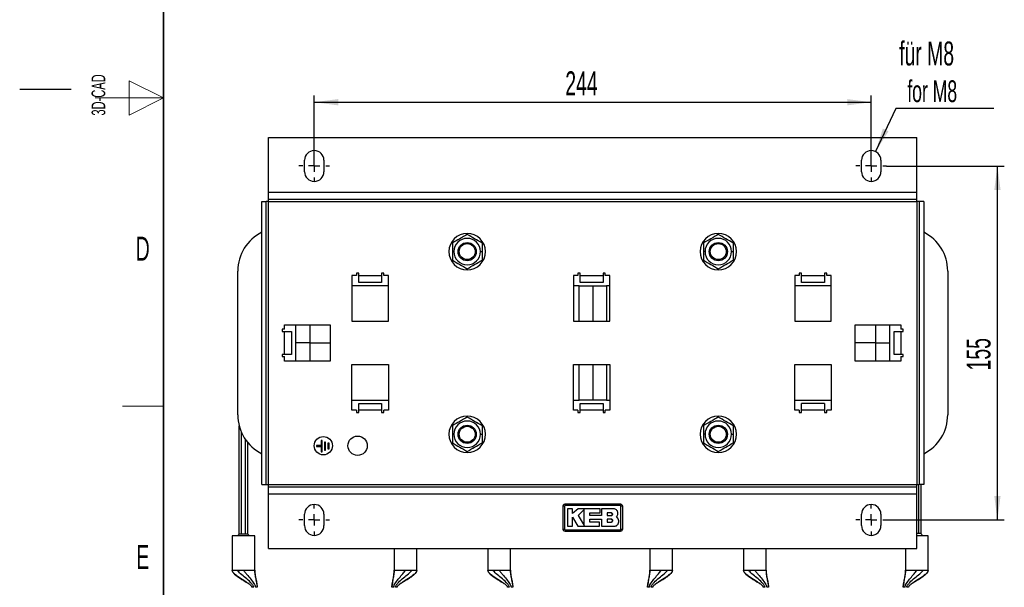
# Model space of a CAD drawing. Header units: millimetres. Extents: x 5 to 418, y 2 to 292.
# Tile 2 of 14: x 5 to 149, y 76 to 159. Entities that reach past the tile are written whole.
import ezdxf

# ---------------------------------------------------------------- set-up
doc = ezdxf.new("R2010")
doc.units = ezdxf.units.MM
doc.layers.add('SLD-0', color=7, linetype='Continuous')
doc.styles.add('SLDTEXTSTYLE0', font='TXT', dxfattribs={"width": 0.605})
doc.dimstyles.new('SLDDIMSTYLE1', dxfattribs={"dimtxt": 3.5, "dimasz": 3.5, "dimexe": 0, "dimexo": 0.0625, "dimgap": 0.875, "dimtad": 1, "dimlfac": 3, "dimrnd": 1e-09, "dimzin": 12, "dimdsep": 46, "dimtxsty": 'SLDTEXTSTYLE0', "dimsah": 1, "dimcen": 0.09, "dimadec": 0, "dimazin": 3, "dimtfac": 1, "dimtofl": 0, "dimtmove": 0, "dimatfit": 3, "dimfxl": 1, "dimfrac": 2, "dimtolj": 1, "dimtzin": 12, "dimarcsym": 0})

# ---------------------------------------------------------------- blocks, each defined once
blk = doc.blocks.new('_D_5')
at = {"layer": 'SLD-0', "color": 7}
for p, q in [((131.59, 137.32), (148.77, 137.32)), ((147.77, 85.65), (147.77, 137.32)), ((131.59, 85.65), (148.77, 85.65))]:
    blk.add_line(p, q, dxfattribs=at)
for points in [[(147.77, 137.32), (147.31, 133.82), (148.23, 133.82)], [(147.77, 85.65), (148.23, 89.15), (147.31, 89.15)]]:
    blk.add_solid(points, dxfattribs=at)
at = {"layer": 'SLD-0', "color": 7, "insert": (143.26, 107.48), "char_height": 3.5, "attachment_point": 1, "rotation": 90, "style": 'SLDTEXTSTYLE0'}
blk.add_mtext('155', dxfattribs=at)
blk = doc.blocks.new('_D_6')
at = {"layer": 'SLD-0', "color": 7}
for p, q in [((48.01, 138.15), (48.01, 147.63)), ((129.34, 138.15), (129.34, 147.63)), ((48.01, 146.63), (129.34, 146.63))]:
    blk.add_line(p, q, dxfattribs=at)
for points in [[(48.01, 146.63), (51.51, 146.17), (51.51, 147.09)], [(129.34, 146.63), (125.84, 147.09), (125.84, 146.17)]]:
    blk.add_solid(points, dxfattribs=at)
at = {"layer": 'SLD-0', "color": 7, "insert": (84.67, 151.14), "char_height": 3.5, "attachment_point": 1, "style": 'SLDTEXTSTYLE0'}
blk.add_mtext('244', dxfattribs=at)
blk = doc.blocks.new('SW_NOTE_0_2')
at = {"layer": 'SLD-0', "color": 0}
blk.add_line((14.32, 0), (0, 0), dxfattribs=at)
at = {"layer": 'SLD-0', "color": 0, "attachment_point": 1, "style": 'SLDTEXTSTYLE0'}
for s, insert, char_height in [('für M8', (0.5, 9.77), 3.5), ('for M8', (1.69, 4.1), 3.175)]:
    blk.add_mtext(s, dxfattribs=dict(at, insert=insert, char_height=char_height))
blk = doc.blocks.new('SW_CENTERMARKSYMBOL_2')
at = {"layer": 'SLD-0', "color": 0}
for p, q in [((0, 1.67), (0, 2.25)), ((-1.67, 0), (-2.25, 0)), ((0, 0), (-0.83, 0)), ((0, 0), (0, 0.83)), ((0, 0), (0, -0.83)), ((0, 0), (0.83, 0)), ((1.67, 0), (2.25, 0)), ((0, -1.67), (0, -2.25))]:
    blk.add_line(p, q, dxfattribs=at)
blk = doc.blocks.new('SW_CENTERMARKSYMBOL_3')
at = {"layer": 'SLD-0', "color": 0}
for p, q in [((0, 1.67), (0, 2.25)), ((-1.67, 0), (-2.25, 0)), ((0, 0), (-0.83, 0)), ((0, 0), (0, 0.83)), ((0, 0), (0, -0.83)), ((0, 0), (0.83, 0)), ((1.67, 0), (2.25, 0)), ((0, -1.67), (0, -2.25))]:
    blk.add_line(p, q, dxfattribs=at)
blk = doc.blocks.new('SW_CENTERMARKSYMBOL_4')
at = {"layer": 'SLD-0', "color": 0}
for p, q in [((0, 1.67), (0, 2.25)), ((-1.67, 0), (-2.25, 0)), ((0, 0), (-0.83, 0)), ((0, 0), (0, 0.83)), ((0, 0), (0, -0.83)), ((0, 0), (0.83, 0)), ((1.67, 0), (2.25, 0)), ((0, -1.67), (0, -2.25))]:
    blk.add_line(p, q, dxfattribs=at)
blk = doc.blocks.new('SW_CENTERMARKSYMBOL_5')
at = {"layer": 'SLD-0', "color": 0}
for p, q in [((0, 1.67), (0, 2.25)), ((-1.67, 0), (-2.25, 0)), ((0, 0), (-0.83, 0)), ((0, 0), (0, 0.83)), ((0, 0), (0, -0.83)), ((0, 0), (0.83, 0)), ((1.67, 0), (2.25, 0)), ((0, -1.67), (0, -2.25))]:
    blk.add_line(p, q, dxfattribs=at)

msp = doc.modelspace()

# ---------------------------------------------------------------- linework, layer by layer
at = {"color": 7, "linetype": 'Continuous', "lineweight": 25}
for p, q in [((41.3438, 133.4882), (41.3438, 141.4882)), ((41.3438, 141.4882), (136.0105, 141.4882)), ((136.0105, 133.4882), (136.0105, 141.4882)), ((46.5938, 136.4882), (46.5938, 138.1549)), ((49.4271, 138.1549), (49.4271, 136.4882)), ((127.9271, 136.4882), (127.9271, 138.1549)), ((130.7605, 138.1549), (130.7605, 136.4882)), ((41.3438, 133.4882), (136.0105, 133.4882)), ((41.3438, 132.4882), (41.3438, 133.4882)), ((41.3438, 132.4882), (136.0105, 132.4882)), ((41.3438, 132.1549), (41.3438, 132.4882)), ((136.0105, 132.4882), (136.0105, 133.4882)), ((136.0105, 132.1549), (136.0105, 132.4882)), ((40.3438, 90.8216), (40.3438, 132.1549)), ((40.3438, 132.1549), (41.0105, 132.1549)), ((41.0105, 90.8216), (41.0105, 132.1549)), ((41.3438, 132.1549), (41.0105, 132.1549)), ((41.3438, 132.1549), (136.0105, 132.1549)), ((41.3438, 90.8216), (41.3438, 132.1549)), ((136.3438, 132.1549), (136.0105, 132.1549)), ((136.0105, 132.1549), (136.0105, 90.8216)), ((137.0105, 132.1549), (136.3438, 132.1549)), ((136.3438, 132.1549), (136.3438, 90.8216)), ((137.0105, 132.1549), (137.0105, 90.8216)), ((68.1771, 126.0725), (68.1771, 124.8216)), ((72.5105, 126.0725), (72.5105, 124.8216)), ((104.8438, 126.0725), (104.8438, 124.8216)), ((109.1771, 126.0725), (109.1771, 124.8216)), ((68.4105, 124.8216), (68.1771, 124.8216)), ((68.1771, 124.8216), (68.1771, 123.5706)), ((72.2771, 124.8216), (72.5105, 124.8216)), ((72.5105, 124.8216), (72.5105, 123.5706)), ((105.0771, 124.8216), (104.8438, 124.8216)), ((104.8438, 124.8216), (104.8438, 123.5706)), ((108.9438, 124.8216), (109.1771, 124.8216)), ((109.1771, 124.8216), (109.1771, 123.5706)), ((36.8438, 100.9882), (36.8438, 121.9882)), ((54.1771, 121.3216), (53.5105, 121.3216)), ((53.5105, 121.3216), (53.5105, 114.6549)), ((54.5105, 121.6549), (54.1771, 121.6549)), ((54.1771, 121.6549), (54.1771, 121.3216)), ((54.5105, 121.3216), (54.5105, 121.6549)), ((54.5105, 121.3216), (57.8438, 121.3216)), ((54.5105, 120.3216), (54.5105, 121.3216)), ((58.1771, 121.6549), (57.8438, 121.6549)), ((57.8438, 121.6549), (57.8438, 121.3216)), ((57.8438, 121.3216), (57.8438, 120.3216)), ((58.1771, 121.3216), (58.1771, 121.6549)), ((58.8438, 121.3216), (58.1771, 121.3216)), ((58.8438, 114.6549), (58.8438, 121.3216)), ((86.5105, 121.3216), (85.8438, 121.3216)), ((85.8438, 121.3216), (85.8438, 114.6549)), ((86.8438, 121.6549), (86.5105, 121.6549)), ((86.5105, 121.6549), (86.5105, 121.3216)), ((86.8438, 121.3216), (86.8438, 121.6549)), ((86.8438, 121.3216), (90.1771, 121.3216)), ((86.8438, 120.3216), (86.8438, 121.3216)), ((90.5105, 121.6549), (90.1771, 121.6549)), ((90.1771, 121.6549), (90.1771, 121.3216)), ((90.1771, 121.3216), (90.1771, 120.3216)), ((90.5105, 121.3216), (90.5105, 121.6549)), ((91.1771, 121.3216), (90.5105, 121.3216)), ((91.1771, 114.6549), (91.1771, 121.3216)), ((118.8438, 121.3216), (118.1771, 121.3216)), ((118.1771, 121.3216), (118.1771, 114.6549)), ((119.1771, 121.6549), (118.8438, 121.6549)), ((118.8438, 121.6549), (118.8438, 121.3216)), ((119.1771, 121.3216), (119.1771, 121.6549)), ((119.1771, 121.3216), (122.5105, 121.3216)), ((119.1771, 120.3216), (119.1771, 121.3216)), ((122.8438, 121.6549), (122.5105, 121.6549)), ((122.5105, 121.6549), (122.5105, 121.3216)), ((122.5105, 121.3216), (122.5105, 120.3216)), ((122.8438, 121.3216), (122.8438, 121.6549)), ((123.5105, 121.3216), (122.8438, 121.3216)), ((123.5105, 114.6549), (123.5105, 121.3216)), ((140.5105, 121.9882), (140.5105, 100.9882)), ((58.8438, 119.8216), (53.5105, 119.8216)), ((57.8438, 120.3216), (54.5105, 120.3216)), ((86.6771, 119.8216), (85.8438, 119.8216)), ((86.6771, 119.8216), (88.6771, 119.8216)), ((86.6771, 114.6549), (86.6771, 119.8216)), ((90.1771, 120.3216), (86.8438, 120.3216)), ((88.6771, 119.8216), (88.6771, 114.6549)), ((88.6771, 119.8216), (90.6771, 119.8216)), ((91.1771, 119.8216), (90.6771, 119.8216)), ((90.6771, 119.8216), (90.6771, 114.6549)), ((123.5105, 119.8216), (118.1771, 119.8216)), ((122.5105, 120.3216), (119.1771, 120.3216)), ((43.6771, 114.1549), (50.3438, 114.1549)), ((43.6771, 113.4882), (43.6771, 114.1549)), ((45.3438, 108.8216), (45.3438, 114.1549)), ((47.3438, 114.1549), (47.3438, 108.8216)), ((50.3438, 114.1549), (50.3438, 108.8216)), ((53.5105, 114.6549), (58.8438, 114.6549)), ((85.8438, 114.6549), (91.1771, 114.6549)), ((118.1771, 114.6549), (123.5105, 114.6549)), ((127.0105, 114.1549), (133.6771, 114.1549)), ((127.0105, 108.8216), (127.0105, 114.1549)), ((130.0105, 108.8216), (130.0105, 114.1549)), ((132.0105, 114.1549), (132.0105, 108.8216)), ((133.6771, 114.1549), (133.6771, 113.4882)), ((43.6771, 113.4882), (43.3438, 113.4882)), ((43.3438, 113.4882), (43.3438, 113.1549)), ((43.3438, 113.1549), (43.6771, 113.1549)), ((43.6771, 109.8216), (43.6771, 113.1549)), ((43.6771, 113.1549), (44.6771, 113.1549)), ((44.6771, 113.1549), (44.6771, 109.8216)), ((132.6771, 109.8216), (132.6771, 113.1549)), ((132.6771, 113.1549), (133.6771, 113.1549)), ((134.0105, 113.4882), (133.6771, 113.4882)), ((133.6771, 113.1549), (133.6771, 109.8216)), ((133.6771, 113.1549), (134.0105, 113.1549)), ((134.0105, 113.1549), (134.0105, 113.4882)), ((47.3438, 111.4882), (45.3438, 111.4882)), ((47.3438, 111.4882), (50.3438, 111.4882)), ((130.0105, 111.4882), (127.0105, 111.4882)), ((130.0105, 111.4882), (132.0105, 111.4882)), ((43.6771, 109.8216), (43.3438, 109.8216)), ((43.3438, 109.8216), (43.3438, 109.4882)), ((43.3438, 109.4882), (43.6771, 109.4882)), ((44.6771, 109.8216), (43.6771, 109.8216)), ((43.6771, 108.8216), (43.6771, 109.4882)), ((133.6771, 109.8216), (132.6771, 109.8216)), ((134.0105, 109.8216), (133.6771, 109.8216)), ((133.6771, 109.4882), (133.6771, 108.8216)), ((133.6771, 109.4882), (134.0105, 109.4882)), ((134.0105, 109.4882), (134.0105, 109.8216)), ((50.3438, 108.8216), (43.6771, 108.8216)), ((53.5105, 108.3216), (58.8438, 108.3216)), ((53.5105, 101.6549), (53.5105, 108.3216)), ((58.8438, 108.3216), (58.8438, 101.6549)), ((85.8438, 108.3216), (91.1771, 108.3216)), ((85.8438, 101.6549), (85.8438, 108.3216)), ((86.6771, 103.1549), (86.6771, 108.3216)), ((88.6771, 108.3216), (88.6771, 103.1549)), ((90.6771, 108.3216), (90.6771, 103.1549)), ((91.1771, 108.3216), (91.1771, 101.6549)), ((118.1771, 108.3216), (123.5105, 108.3216)), ((118.1771, 101.6549), (118.1771, 108.3216)), ((123.5105, 108.3216), (123.5105, 101.6549)), ((133.6771, 108.8216), (127.0105, 108.8216)), ((53.5105, 103.1549), (58.8438, 103.1549)), ((54.5105, 102.6549), (57.8438, 102.6549)), ((54.5105, 101.6549), (54.5105, 102.6549)), ((57.8438, 102.6549), (57.8438, 101.6549)), ((85.8438, 103.1549), (86.6771, 103.1549)), ((88.6771, 103.1549), (86.6771, 103.1549)), ((86.8438, 101.6549), (86.8438, 102.6549)), ((86.8438, 102.6549), (90.1771, 102.6549)), ((90.6771, 103.1549), (88.6771, 103.1549)), ((90.1771, 102.6549), (90.1771, 101.6549)), ((90.6771, 103.1549), (91.1771, 103.1549)), ((118.1771, 103.1549), (123.5105, 103.1549)), ((119.1771, 101.6549), (119.1771, 102.6549)), ((122.5105, 102.6549), (119.1771, 102.6549)), ((122.5105, 102.6549), (122.5105, 101.6549)), ((54.1771, 101.6549), (53.5105, 101.6549)), ((54.1771, 101.6549), (54.1771, 101.3216)), ((54.1771, 101.3216), (54.5105, 101.3216)), ((54.5105, 101.3216), (54.5105, 101.6549)), ((57.8438, 101.6549), (54.5105, 101.6549)), ((57.8438, 101.6549), (57.8438, 101.3216)), ((57.8438, 101.3216), (58.1771, 101.3216)), ((58.8438, 101.6549), (58.1771, 101.6549)), ((58.1771, 101.3216), (58.1771, 101.6549)), ((86.5105, 101.6549), (85.8438, 101.6549)), ((86.5105, 101.6549), (86.5105, 101.3216)), ((86.5105, 101.3216), (86.8438, 101.3216)), ((86.8438, 101.3216), (86.8438, 101.6549)), ((90.1771, 101.6549), (86.8438, 101.6549)), ((90.1771, 101.6549), (90.1771, 101.3216)), ((90.1771, 101.3216), (90.5105, 101.3216)), ((91.1771, 101.6549), (90.5105, 101.6549)), ((90.5105, 101.3216), (90.5105, 101.6549)), ((118.8438, 101.6549), (118.1771, 101.6549)), ((118.8438, 101.6549), (118.8438, 101.3216)), ((118.8438, 101.3216), (119.1771, 101.3216)), ((119.1771, 101.3216), (119.1771, 101.6549)), ((122.5105, 101.6549), (119.1771, 101.6549)), ((122.5105, 101.6549), (122.5105, 101.3216)), ((122.5105, 101.3216), (122.8438, 101.3216)), ((123.5105, 101.6549), (122.8438, 101.6549)), ((122.8438, 101.3216), (122.8438, 101.6549)), ((37.0438, 83.5549), (37.0438, 99.4092)), ((68.1771, 99.4058), (68.1771, 98.1549)), ((72.5105, 99.4058), (72.5105, 98.1549)), ((104.8438, 99.4058), (104.8438, 98.1549)), ((109.1771, 99.4058), (109.1771, 98.1549)), ((37.3771, 83.5549), (37.3771, 98.4444)), ((68.4105, 98.1549), (68.1771, 98.1549)), ((68.1771, 98.1549), (68.1771, 96.904)), ((72.2771, 98.1549), (72.5105, 98.1549)), ((72.5105, 98.1549), (72.5105, 96.904)), ((105.0771, 98.1549), (104.8438, 98.1549)), ((104.8438, 98.1549), (104.8438, 96.904)), ((108.9438, 98.1549), (109.1771, 98.1549)), ((109.1771, 98.1549), (109.1771, 96.904)), ((37.9771, 83.5549), (37.9771, 97.3728)), ((38.3105, 83.5549), (38.3105, 96.9353)), ((48.3444, 96.5204), (48.3444, 96.3537)), ((49.0111, 96.5204), (48.3444, 96.5204)), ((48.3444, 96.3537), (49.0111, 96.3537)), ((49.1777, 97.2704), (49.0111, 97.2704)), ((49.0111, 97.2704), (49.0111, 96.5204)), ((49.0111, 96.3537), (49.0111, 95.6037)), ((49.1777, 95.6037), (49.1777, 97.2704)), ((49.5111, 97.0204), (49.5111, 95.8537)), ((49.6777, 97.0204), (49.5111, 97.0204)), ((49.6777, 95.8537), (49.6777, 97.0204)), ((50.1777, 96.8537), (50.0111, 96.8537)), ((50.0111, 96.8537), (50.0111, 96.0204)), ((50.1777, 96.0204), (50.1777, 96.8537)), ((49.0111, 95.6037), (49.1777, 95.6037)), ((49.5111, 95.8537), (49.6777, 95.8537)), ((50.0111, 96.0204), (50.1777, 96.0204)), ((40.3438, 90.8216), (41.0105, 90.8216)), ((41.0105, 90.8216), (41.3438, 90.8216)), ((41.3438, 90.8216), (136.0105, 90.8216)), ((41.3438, 90.4882), (41.3438, 90.8216)), ((136.0105, 90.8216), (136.3438, 90.8216)), ((136.0105, 90.4882), (136.0105, 90.8216)), ((136.3105, 83.6639), (136.3105, 90.8216)), ((137.0105, 90.8216), (136.3438, 90.8216)), ((136.6438, 83.6474), (136.6438, 90.8216)), ((41.3438, 90.4882), (136.0105, 90.4882)), ((41.3438, 89.4882), (41.3438, 90.4882)), ((41.3438, 89.4882), (136.0105, 89.4882)), ((41.3438, 81.4882), (41.3438, 89.4882)), ((136.0105, 89.4882), (136.0105, 90.4882)), ((136.0105, 81.4882), (136.0105, 89.4882)), ((46.5938, 84.8216), (46.5938, 86.4882)), ((49.4271, 86.4882), (49.4271, 84.8216)), ((85.7068, 87.2813), (84.9737, 87.2813)), ((85.7068, 86.5703), (85.7068, 87.2813)), ((86.5411, 87.2813), (85.7068, 86.5703)), ((89.7403, 87.2813), (86.5411, 87.2813)), ((87.4155, 87.2019), (86.5411, 86.3024)), ((86.5411, 86.3024), (87.4155, 84.8653)), ((88.2454, 86.6792), (89.7403, 86.6792)), ((88.2454, 86.2947), (88.2454, 86.6792)), ((89.972, 86.2947), (88.2454, 86.2947)), ((89.7403, 86.6792), (89.7403, 87.2813)), ((89.972, 87.2813), (89.972, 86.2947)), ((91.7352, 87.2813), (89.972, 87.2813)), ((91.3653, 86.6744), (90.7849, 86.6744)), ((90.7849, 86.6744), (90.7849, 86.3024)), ((90.7849, 86.3024), (91.3653, 86.3024)), ((127.9271, 84.8216), (127.9271, 86.4882)), ((130.7605, 86.4882), (130.7605, 84.8216)), ((85.7064, 86.0698), (86.5134, 84.7435)), ((85.7064, 84.7435), (85.7064, 86.0698)), ((88.2459, 85.7698), (89.972, 85.7698)), ((88.2459, 85.3448), (88.2459, 85.7698)), ((89.6804, 85.3448), (88.2459, 85.3448)), ((89.6804, 84.7435), (89.6804, 85.3448)), ((89.972, 85.7698), (89.972, 84.7435)), ((90.7849, 85.7698), (90.7849, 85.3448)), ((91.3653, 85.7698), (90.7849, 85.7698)), ((90.7849, 85.3448), (91.3653, 85.3448)), ((92.3441, 85.9321), (92.1544, 86.1671)), ((37.0438, 83.5549), (36.7996, 83.3212)), ((37.3771, 83.5549), (37.0438, 83.5549)), ((37.9771, 83.5549), (37.3771, 83.5549)), ((38.3105, 83.5549), (37.9771, 83.5549)), ((38.5547, 83.3212), (38.3105, 83.5549)), ((84.9737, 84.7435), (85.7064, 84.7435)), ((86.5134, 84.7435), (89.6804, 84.7435)), ((89.972, 84.7435), (91.8643, 84.7435)), ((136.3105, 83.6639), (136.0105, 83.6639)), ((36.0105, 83.3212), (36.0105, 78.3212)), ((37.6771, 83.3212), (36.0105, 83.3212)), ((39.3438, 83.3212), (37.6771, 83.3212)), ((39.3438, 78.3212), (39.3438, 83.3212)), ((137.6771, 83.3212), (136.0105, 83.3212)), ((137.6771, 78.3212), (137.6771, 83.3212)), ((41.3438, 81.4882), (136.0105, 81.4882)), ((59.6771, 81.4882), (59.6771, 78.3212)), ((63.0105, 78.3212), (63.0105, 81.4882)), ((73.3438, 81.4882), (73.3438, 78.3212)), ((76.6771, 78.3212), (76.6771, 81.4882)), ((97.0105, 81.4882), (97.0105, 78.3212)), ((100.3438, 78.3212), (100.3438, 81.4882)), ((110.6771, 81.4882), (110.6771, 78.3212)), ((114.0105, 78.3212), (114.0105, 81.4882)), ((134.3438, 81.4882), (134.3438, 78.3212)), ((36.0105, 78.3212), (36.0138, 78.3212)), ((36.4943, 78.3212), (36.6975, 78.3212)), ((39.3405, 78.3212), (39.3438, 78.3212)), ((59.6771, 78.3212), (59.6804, 78.3212)), ((62.3235, 78.3212), (62.5267, 78.3212)), ((63.0072, 78.3212), (63.0105, 78.3212)), ((73.3438, 78.3212), (73.3471, 78.3212)), ((73.8276, 78.3212), (74.0308, 78.3212)), ((76.6739, 78.3212), (76.6771, 78.3212)), ((97.0105, 78.3212), (97.0138, 78.3212)), ((99.6568, 78.3212), (99.86, 78.3212)), ((100.3405, 78.3212), (100.3438, 78.3212)), ((110.6771, 78.3212), (110.6804, 78.3212)), ((111.1609, 78.3212), (111.3642, 78.3212)), ((114.0072, 78.3212), (114.0105, 78.3212)), ((134.3438, 78.3212), (134.3471, 78.3212)), ((136.9901, 78.3212), (137.1934, 78.3212)), ((137.6739, 78.3212), (137.6771, 78.3212))]:
    msp.add_line(p, q, dxfattribs=at)
for centre, radius in [((70.3438, 124.8216), 1.3333), ((70.3438, 124.8216), 1.1667), ((107.0105, 124.8216), 1.3333), ((107.0105, 124.8216), 1.1667), ((70.3438, 98.1549), 1.3333), ((70.3438, 98.1549), 1.1667), ((107.0105, 98.1549), 1.3333), ((107.0105, 98.1549), 1.1667), ((49.3438, 96.4882), 1.3333), ((54.3438, 96.4882), 1.4167)]:
    msp.add_circle(centre, radius, dxfattribs=at)
for centre, radius, start, end in [((48.0105, 138.1549), 1.4167, 0, 180), ((129.3438, 138.1549), 1.4167, 0, 180), ((48.0105, 136.4882), 1.4167, 180, 0), ((129.3438, 136.4882), 1.4167, 180, 0), ((43.1771, 121.9882), 6.3333, 116.57497, 180), ((70.3438, 124.8216), 2.6667, 0, 180), ((70.3438, 124.8216), 1.9333, 0, 180), ((107.0105, 124.8216), 2.6667, 0, 180), ((107.0105, 124.8216), 1.9333, 0, 180), ((134.1771, 121.9882), 6.3333, 0, 63.42503), ((70.3438, 124.8216), 2.6667, 180, 0), ((70.3438, 124.8216), 1.9333, 180, 0), ((107.0105, 124.8216), 2.6667, 180, 0), ((107.0105, 124.8216), 1.9333, 180, 0), ((43.1771, 100.9882), 6.3333, 180, 243.42503), ((70.3438, 98.1549), 2.6667, 0, 180), ((107.0105, 98.1549), 2.6667, 0, 180), ((134.1771, 100.9882), 6.3333, 296.57497, 0), ((70.3438, 98.1549), 1.9333, 0, 180), ((107.0105, 98.1549), 1.9333, 0, 180), ((70.3438, 98.1549), 2.6667, 180, 0), ((70.3438, 98.1549), 1.9333, 180, 0), ((107.0105, 98.1549), 2.6667, 180, 0), ((107.0105, 98.1549), 1.9333, 180, 0), ((48.0105, 86.4882), 1.4167, 0, 180), ((89.37, 87.8156), 4.696, 177.893288, 180.691365), ((87.9844, 87.8156), 4.696, 359.308621, 2.106755), ((129.3438, 86.4882), 1.4167, 0, 180), ((84.5164, 82.8265), 4.8315, 89.328019, 92.047607), ((92.8379, 82.8263), 4.8317, 87.952474, 90.671954), ((48.0105, 84.8216), 1.4167, 180, 0), ((84.5164, 89.1468), 4.8283, 267.951047, 270.672418), ((89.3675, 84.1609), 4.6936, 179.308283, 182.10781), ((87.9843, 84.1609), 4.696, 357.893277, 0.691368), ((92.8379, 89.1502), 4.8317, 269.328049, 272.047515), ((129.3438, 84.8216), 1.4167, 180, 0), ((136.3936, 81.9744), 1.6916, 81.494076, 92.816748)]:
    msp.add_arc(centre, radius, start, end, dxfattribs=at)
for points, knots in [([(70.3438, 127.3234), (69.9827, 127.1149), (69.2605, 126.698), (68.5383, 126.281), (68.1771, 126.0725)], [0, 0, 0, 0, 0.4999949, 1, 1, 1, 1]), ([(72.5105, 126.0725), (72.1494, 126.281), (71.4272, 126.698), (70.7049, 127.1149), (70.3438, 127.3234)], [0, 0, 0, 0, 0.4999949, 1, 1, 1, 1]), ([(107.0105, 127.3234), (106.6494, 127.1149), (105.9272, 126.698), (105.2049, 126.281), (104.8438, 126.0725)], [0, 0, 0, 0, 0.4999949, 1, 1, 1, 1]), ([(109.1771, 126.0725), (108.816, 126.281), (108.0938, 126.698), (107.3716, 127.1149), (107.0105, 127.3234)], [0, 0, 0, 0, 0.4999949, 1, 1, 1, 1]), ([(68.1771, 123.5706), (68.5383, 123.3622), (69.2605, 122.9452), (69.9827, 122.5282), (70.3438, 122.3197)], [0, 0, 0, 0, 0.4999949, 1, 1, 1, 1]), ([(70.3438, 122.3197), (70.7049, 122.5282), (71.4271, 122.9452), (72.1494, 123.3622), (72.5105, 123.5706)], [0, 0, 0, 0, 0.4999949, 1, 1, 1, 1]), ([(104.8438, 123.5706), (105.2049, 123.3622), (105.9271, 122.9452), (106.6494, 122.5282), (107.0105, 122.3197)], [0, 0, 0, 0, 0.4999949, 1, 1, 1, 1]), ([(107.0105, 122.3197), (107.3716, 122.5282), (108.0938, 122.9452), (108.816, 123.3622), (109.1771, 123.5706)], [0, 0, 0, 0, 0.4999949, 1, 1, 1, 1]), ([(70.3438, 100.6568), (69.9827, 100.4483), (69.2605, 100.0313), (68.5383, 99.6143), (68.1771, 99.4058)], [0, 0, 0, 0, 0.4999949, 1, 1, 1, 1]), ([(72.5105, 99.4058), (72.1494, 99.6143), (71.4272, 100.0313), (70.7049, 100.4483), (70.3438, 100.6568)], [0, 0, 0, 0, 0.4999949, 1, 1, 1, 1]), ([(107.0105, 100.6568), (106.6494, 100.4483), (105.9272, 100.0313), (105.2049, 99.6143), (104.8438, 99.4058)], [0, 0, 0, 0, 0.4999949, 1, 1, 1, 1]), ([(109.1771, 99.4058), (108.816, 99.6143), (108.0938, 100.0313), (107.3716, 100.4483), (107.0105, 100.6568)], [0, 0, 0, 0, 0.4999949, 1, 1, 1, 1]), ([(68.1771, 96.904), (68.5383, 96.6955), (69.2605, 96.2785), (69.9827, 95.8615), (70.3438, 95.653)], [0, 0, 0, 0, 0.4999949, 1, 1, 1, 1]), ([(70.3438, 95.653), (70.7049, 95.8615), (71.4271, 96.2785), (72.1494, 96.6955), (72.5105, 96.904)], [0, 0, 0, 0, 0.4999949, 1, 1, 1, 1]), ([(104.8438, 96.904), (105.2049, 96.6955), (105.9271, 96.2785), (106.6494, 95.8615), (107.0105, 95.653)], [0, 0, 0, 0, 0.4999949, 1, 1, 1, 1]), ([(107.0105, 95.653), (107.3716, 95.8615), (108.0938, 96.2785), (108.816, 96.6955), (109.1771, 96.904)], [0, 0, 0, 0, 0.4999949, 1, 1, 1, 1]), ([(84.3438, 87.6549), (84.3475, 87.6924), (84.3549, 87.7673), (84.4123, 87.8672), (84.4969, 87.9426), (84.5906, 87.9825), (84.6526, 87.9866), (84.6771, 87.9882)], [0, 0, 0, 0, 0.21467278, 0.42935247, 0.64402667, 0.85869575, 1, 1, 1, 1]), ([(84.6743, 87.7589), (84.6669, 87.7584), (84.6482, 87.7569), (84.62, 87.7446), (84.5944, 87.7217), (84.5768, 87.6916), (84.5744, 87.6689), (84.5731, 87.6577)], [0, 0, 0, 0, 0.14056698, 0.35532785, 0.57084385, 0.7860438, 1, 1, 1, 1]), ([(92.68, 87.7589), (91.3456, 87.7725), (88.677, 87.7995), (86.0085, 87.7725), (84.6743, 87.7589)], [0, 0, 0, 0, 0.50003904, 1, 1, 1, 1]), ([(84.6771, 87.9882), (86.0104, 87.9882), (88.677, 87.9882), (91.3437, 87.9882), (92.6771, 87.9882)], [0, 0, 0, 0, 0.49996096, 1, 1, 1, 1]), ([(92.6771, 87.9882), (92.7146, 87.9845), (92.7896, 87.9772), (92.8894, 87.9197), (92.9648, 87.8352), (93.0048, 87.7414), (93.0089, 87.6795), (93.0105, 87.6549)], [0, 0, 0, 0, 0.21467237, 0.42935203, 0.64402618, 0.85869555, 1, 1, 1, 1]), ([(92.7812, 87.6577), (92.7806, 87.6651), (92.7792, 87.6837), (92.7668, 87.712), (92.744, 87.7376), (92.7139, 87.7552), (92.6913, 87.7577), (92.68, 87.7589)], [0, 0, 0, 0, 0.14065639, 0.35550279, 0.57103162, 0.78617076, 1, 1, 1, 1]), ([(84.3438, 84.3216), (84.3438, 84.676), (84.3438, 85.4087), (84.3438, 86.5199), (84.3438, 87.2765), (84.3438, 87.6549)], [0, 0, 0, 0, 0.31897789, 0.65947635, 1, 1, 1, 1]), ([(84.5731, 87.6577), (84.5693, 87.2787), (84.5616, 86.5208), (84.562, 85.4077), (84.5695, 84.6738), (84.5731, 84.3188)], [0, 0, 0, 0, 0.34049866, 0.68104892, 1, 1, 1, 1]), ([(84.9737, 87.2813), (84.9737, 86.9342), (84.9737, 86.0883), (84.9737, 85.2423), (84.9737, 84.7435)], [0, 0, 0, 0, 0.41032951, 1, 1, 1, 1]), ([(87.4155, 84.8653), (87.4155, 85.2122), (87.4155, 85.991), (87.4155, 86.77), (87.4155, 87.2019)], [0, 0, 0, 0, 0.44547751, 1, 1, 1, 1]), ([(91.3653, 86.3024), (91.3862, 86.3045), (91.4281, 86.3086), (91.4838, 86.3407), (91.5261, 86.388), (91.5503, 86.4471), (91.5535, 86.5107), (91.5355, 86.5717), (91.4983, 86.6234), (91.4462, 86.6597), (91.399, 86.6733), (91.3717, 86.6742), (91.3653, 86.6744)], [0, 0, 0, 0, 0.10757797, 0.21515507, 0.32274136, 0.43026461, 0.53768061, 0.64498658, 0.75221303, 0.85941075, 0.96664052, 1, 1, 1, 1]), ([(91.3653, 86.6744), (91.3862, 86.6723), (91.428, 86.6682), (91.4836, 86.6362), (91.526, 86.589), (91.5502, 86.5301), (91.5535, 86.4666), (91.5358, 86.4056), (91.4987, 86.3538), (91.4467, 86.3173), (91.3993, 86.3035), (91.3718, 86.3026), (91.3653, 86.3024)], [0, 0, 0, 0, 0.10733422, 0.21467204, 0.32192864, 0.42912999, 0.53633856, 0.64360967, 0.75098265, 0.85846837, 0.9660383, 1, 1, 1, 1]), ([(92.3441, 86.6724), (92.3374, 86.7408), (92.324, 86.8776), (92.2191, 87.0601), (92.0646, 87.1978), (91.8934, 87.2708), (91.7802, 87.2783), (91.7352, 87.2813)], [0, 0, 0, 0, 0.21458998, 0.42917873, 0.64379751, 0.85844062, 1, 1, 1, 1]), ([(92.1544, 86.1671), (92.2008, 86.2233), (92.2937, 86.3359), (92.3462, 86.5199), (92.3447, 86.6324), (92.3441, 86.6724)], [0, 0, 0, 0, 0.3919653, 0.78394467, 1, 1, 1, 1]), ([(92.7812, 84.3188), (92.785, 84.6978), (92.7927, 85.4557), (92.7923, 86.5687), (92.7848, 87.3027), (92.7812, 87.6577)], [0, 0, 0, 0, 0.3404988, 0.68104949, 1, 1, 1, 1]), ([(93.0105, 87.6549), (93.0105, 87.3005), (93.0105, 86.5678), (93.0105, 85.4566), (93.0105, 84.6999), (93.0105, 84.3216)], [0, 0, 0, 0, 0.31897788, 0.65947634, 1, 1, 1, 1]), ([(91.3653, 85.3448), (91.3891, 85.3472), (91.4369, 85.3519), (91.5005, 85.3885), (91.5489, 85.4424), (91.5765, 85.5097), (91.5804, 85.5823), (91.56, 85.652), (91.5177, 85.7112), (91.4583, 85.7528), (91.4041, 85.7686), (91.3728, 85.7696), (91.3653, 85.7698)], [0, 0, 0, 0, 0.10735873, 0.21472097, 0.32200304, 0.42922335, 0.53643727, 0.64369731, 0.75104592, 0.85850264, 0.96605129, 1, 1, 1, 1]), ([(91.3653, 85.7698), (91.3892, 85.7675), (91.437, 85.7628), (91.5007, 85.7261), (91.5491, 85.672), (91.5766, 85.6045), (91.5803, 85.5319), (91.5598, 85.4621), (91.5173, 85.4031), (91.4578, 85.3617), (91.4038, 85.3461), (91.3727, 85.3451), (91.3653, 85.3448)], [0, 0, 0, 0, 0.10757892, 0.21515769, 0.32272887, 0.43022435, 0.53761292, 0.64490215, 0.75212789, 0.85934016, 0.96659384, 1, 1, 1, 1]), ([(91.8643, 84.7435), (91.9278, 84.7497), (92.0547, 84.7622), (92.223, 84.8596), (92.3323, 84.9786), (92.3729, 85.065), (92.3865, 85.0941)], [0, 0, 0, 0, 0.28512532, 0.57025159, 0.85535534, 1, 1, 1, 1]), ([(92.3865, 85.0941), (92.4201, 85.1878), (92.4872, 85.3752), (92.4684, 85.6756), (92.3846, 85.8486), (92.3441, 85.9321)], [0, 0, 0, 0, 0.34078213, 0.68156868, 1, 1, 1, 1]), ([(84.6771, 83.9882), (84.6397, 83.9919), (84.5647, 83.9993), (84.4648, 84.0567), (84.3895, 84.1413), (84.3495, 84.235), (84.3454, 84.297), (84.3438, 84.3216)], [0, 0, 0, 0, 0.21467234, 0.42935197, 0.64402607, 0.85869541, 1, 1, 1, 1]), ([(84.5731, 84.3188), (84.5737, 84.3114), (84.5751, 84.2927), (84.5875, 84.2645), (84.6103, 84.2389), (84.6404, 84.2213), (84.663, 84.2188), (84.6743, 84.2175)], [0, 0, 0, 0, 0.1406569, 0.35550383, 0.57103286, 0.78617163, 1, 1, 1, 1]), ([(84.6743, 84.2175), (86.0087, 84.204), (88.6773, 84.177), (91.3458, 84.204), (92.68, 84.2175)], [0, 0, 0, 0, 0.500039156, 1, 1, 1, 1]), ([(92.6771, 83.9882), (91.3439, 83.9882), (88.6773, 83.9882), (86.0106, 83.9882), (84.6771, 83.9882)], [0, 0, 0, 0, 0.49996096, 1, 1, 1, 1]), ([(93.0105, 84.3216), (93.0068, 84.2841), (92.9994, 84.2092), (92.942, 84.1093), (92.8574, 84.0339), (92.7637, 83.9939), (92.7017, 83.9899), (92.6771, 83.9882)], [0, 0, 0, 0, 0.21467278, 0.42935247, 0.64402667, 0.85869576, 1, 1, 1, 1]), ([(92.68, 84.2175), (92.6874, 84.2181), (92.7061, 84.2196), (92.7343, 84.2319), (92.7599, 84.2548), (92.7775, 84.2849), (92.7799, 84.3075), (92.7812, 84.3188)], [0, 0, 0, 0, 0.14056682, 0.35532754, 0.57084354, 0.78604362, 1, 1, 1, 1]), ([(136.9126, 83.3212), (136.9077, 83.3262), (136.8915, 83.3425), (136.8685, 83.3659), (136.7985, 83.4365), (136.6946, 83.5276), (136.6633, 83.6003), (136.6438, 83.6456)], [0, 0, 0, 0, 0.01846191, 0.06022367, 0.11021334, 0.4446409, 1, 1, 1, 1]), ([(36.0105, 78.3212), (36.0157, 78.275), (36.0269, 78.1767), (36.1355, 77.9737), (36.4917, 77.5904), (37.2385, 77.0916), (38.0559, 76.606), (38.6272, 76.2174), (38.8329, 76.0085), (38.8997, 75.899), (38.9071, 75.8458), (38.9105, 75.8212)], [0, 0, 0, 0, 0.03531446, 0.07518019, 0.17313, 0.43313055, 0.75755929, 0.9037175, 0.95918848, 0.98121592, 1, 1, 1, 1]), ([(38.9105, 75.8212), (38.9071, 75.846), (38.8994, 75.9012), (38.8519, 75.9792), (38.7192, 76.1414), (38.4284, 76.3644), (37.9859, 76.658), (37.4519, 76.9893), (36.8967, 77.3448), (36.4372, 77.6948), (36.109, 78.0118), (36.0434, 78.2249), (36.0138, 78.3212)], [0, 0, 0, 0, 0.01561421, 0.03492457, 0.05886849, 0.15814444, 0.29103875, 0.44433516, 0.62313717, 0.79136532, 0.90570558, 1, 1, 1, 1]), ([(39.166, 75.8212), (39.1616, 75.8568), (39.1518, 75.9367), (39.0929, 76.0542), (38.959, 76.2612), (38.5909, 76.6634), (37.9951, 77.1921), (37.2982, 77.7614), (36.8836, 78.1478), (36.6975, 78.3212)], [0, 0, 0, 0, 0.02723427, 0.0611945, 0.10263554, 0.22741814, 0.51341699, 0.78163716, 1, 1, 1, 1]), ([(37.6771, 78.3212), (37.7722, 78.1942), (37.9842, 77.911), (38.3949, 77.4289), (38.8514, 76.8755), (39.2068, 76.4015), (39.3623, 76.077), (39.4101, 75.9474), (39.418, 75.8604), (39.4216, 75.8212)], [0, 0, 0, 0, 0.14171733, 0.31603443, 0.61423015, 0.87130123, 0.92245976, 0.96517327, 1, 1, 1, 1]), ([(39.3405, 78.3212), (39.3422, 78.1759), (39.3458, 77.8514), (39.426, 77.3827), (39.5097, 76.9341), (39.5848, 76.5457), (39.6315, 76.2817), (39.6591, 76.0805), (39.6735, 75.9494), (39.676, 75.8607), (39.6771, 75.8212)], [0, 0, 0, 0, 0.1790662, 0.39974004, 0.62716217, 0.7639389, 0.87890617, 0.92775367, 0.96790847, 1, 1, 1, 1]), ([(39.624, 76.3107), (39.6185, 76.3646), (39.5877, 76.665), (39.481, 77.176), (39.376, 77.79), (39.3533, 78.1641), (39.3438, 78.3212)], [0, 0, 0, 0, 0.08015406, 0.44708483, 0.76775499, 1, 1, 1, 1]), ([(59.6771, 78.3212), (59.6677, 78.1641), (59.6453, 77.7899), (59.5381, 77.1762), (59.4071, 76.5026), (59.364, 76.0385), (59.3438, 75.8212)], [0, 0, 0, 0, 0.18685511, 0.44485359, 0.74007152, 1, 1, 1, 1]), ([(59.3438, 75.8212), (59.3447, 75.8567), (59.3467, 75.9356), (59.3587, 76.0531), (59.3853, 76.2587), (59.4564, 76.6587), (59.5592, 77.1874), (59.6675, 77.7585), (59.6764, 78.1469), (59.6804, 78.3212)], [0, 0, 0, 0, 0.028827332, 0.064172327, 0.106683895, 0.232793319, 0.517977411, 0.783616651, 1, 1, 1, 1]), ([(59.5994, 75.8212), (59.6063, 75.8761), (59.6223, 76.0027), (59.7309, 76.2336), (59.9818, 76.6389), (60.3951, 77.1554), (60.8863, 77.7246), (61.203, 78.1376), (61.3438, 78.3212)], [0, 0, 0, 0, 0.0491307, 0.11348527, 0.2437476, 0.53121539, 0.79157605, 1, 1, 1, 1]), ([(59.8549, 75.8212), (59.8593, 75.8568), (59.8692, 75.9367), (59.9281, 76.0542), (60.0619, 76.2612), (60.4301, 76.6634), (61.0259, 77.1921), (61.7228, 77.7614), (62.1374, 78.1478), (62.3235, 78.3212)], [0, 0, 0, 0, 0.02723427, 0.0611945, 0.10263554, 0.22741814, 0.51341699, 0.78163716, 1, 1, 1, 1]), ([(63.0072, 78.3212), (62.9606, 78.197), (62.8553, 77.9168), (62.3137, 77.4776), (61.684, 77.059), (61.0348, 76.6581), (60.5926, 76.3644), (60.3018, 76.1414), (60.169, 75.9792), (60.1216, 75.9012), (60.1139, 75.846), (60.1105, 75.8212)], [0, 0, 0, 0, 0.12324874, 0.2780448, 0.55543848, 0.70881298, 0.84177499, 0.94110153, 0.96505764, 0.98437784, 1, 1, 1, 1]), ([(60.4503, 76.2409), (60.5571, 76.3186), (61.0069, 76.6456), (61.6515, 77.0075), (62.2855, 77.4338), (62.6543, 77.7233), (62.8854, 77.9738), (62.9941, 78.1767), (63.0052, 78.275), (63.0105, 78.3212)], [0, 0, 0, 0, 0.11772429, 0.49544161, 0.65728993, 0.79843277, 0.91247119, 0.95888502, 1, 1, 1, 1]), ([(73.3438, 78.3212), (73.3491, 78.275), (73.3602, 78.1767), (73.4688, 77.9737), (73.8251, 77.5904), (74.5718, 77.0916), (75.3893, 76.606), (75.9606, 76.2174), (76.1663, 76.0085), (76.233, 75.899), (76.2404, 75.8458), (76.2438, 75.8212)], [0, 0, 0, 0, 0.03531446, 0.07518019, 0.17313, 0.43313055, 0.75755929, 0.9037175, 0.95918848, 0.98121592, 1, 1, 1, 1]), ([(76.2438, 75.8212), (76.2404, 75.846), (76.2327, 75.9012), (76.1853, 75.9792), (76.0525, 76.1414), (75.7618, 76.3644), (75.3192, 76.658), (74.7853, 76.9893), (74.2301, 77.3448), (73.7705, 77.6948), (73.4424, 78.0118), (73.3768, 78.2249), (73.3471, 78.3212)], [0, 0, 0, 0, 0.01561421, 0.03492457, 0.05886849, 0.15814444, 0.29103875, 0.44433516, 0.62313717, 0.79136532, 0.90570558, 1, 1, 1, 1]), ([(76.4994, 75.8212), (76.495, 75.8568), (76.4851, 75.9367), (76.4262, 76.0542), (76.2924, 76.2612), (75.9242, 76.6634), (75.3284, 77.1921), (74.6315, 77.7614), (74.2169, 78.1478), (74.0308, 78.3212)], [0, 0, 0, 0, 0.027234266, 0.061194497, 0.102635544, 0.227418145, 0.513416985, 0.781637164, 1, 1, 1, 1]), ([(75.0105, 78.3212), (75.1055, 78.1942), (75.3175, 77.911), (75.7282, 77.4289), (76.1847, 76.8755), (76.5401, 76.4015), (76.6956, 76.077), (76.7434, 75.9474), (76.7514, 75.8604), (76.7549, 75.8212)], [0, 0, 0, 0, 0.14171733, 0.316034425, 0.614230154, 0.871301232, 0.922459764, 0.965173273, 1, 1, 1, 1]), ([(76.6739, 78.3212), (76.6755, 78.1759), (76.6792, 77.8514), (76.7594, 77.3827), (76.8431, 76.9341), (76.9181, 76.5457), (76.9649, 76.2817), (76.9924, 76.0805), (77.0069, 75.9494), (77.0094, 75.8607), (77.0105, 75.8212)], [0, 0, 0, 0, 0.1790662, 0.39974004, 0.62716217, 0.7639389, 0.87890617, 0.92775367, 0.96790847, 1, 1, 1, 1]), ([(76.9573, 76.3107), (76.9518, 76.3646), (76.9211, 76.665), (76.8143, 77.176), (76.7093, 77.79), (76.6867, 78.1641), (76.6771, 78.3212)], [0, 0, 0, 0, 0.08015406, 0.44708483, 0.76775499, 1, 1, 1, 1]), ([(97.0105, 78.3212), (97.001, 78.1641), (96.9786, 77.7899), (96.8715, 77.1762), (96.7404, 76.5026), (96.6973, 76.0385), (96.6771, 75.8212)], [0, 0, 0, 0, 0.18685511, 0.44485359, 0.74007152, 1, 1, 1, 1]), ([(96.6771, 75.8212), (96.6781, 75.8567), (96.6801, 75.9356), (96.692, 76.0531), (96.7187, 76.2587), (96.7898, 76.6587), (96.8925, 77.1874), (97.0008, 77.7585), (97.0097, 78.1469), (97.0138, 78.3212)], [0, 0, 0, 0, 0.028827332, 0.064172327, 0.106683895, 0.232793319, 0.517977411, 0.783616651, 1, 1, 1, 1]), ([(96.9327, 75.8212), (96.9396, 75.8761), (96.9557, 76.0027), (97.0643, 76.2336), (97.3152, 76.6389), (97.7284, 77.1554), (98.2196, 77.7246), (98.5363, 78.1376), (98.6771, 78.3212)], [0, 0, 0, 0, 0.0491307, 0.11348527, 0.2437476, 0.53121539, 0.79157605, 1, 1, 1, 1]), ([(97.1883, 75.8212), (97.1927, 75.8568), (97.2025, 75.9367), (97.2614, 76.0542), (97.3953, 76.2612), (97.7634, 76.6634), (98.3592, 77.1921), (99.0561, 77.7614), (99.4707, 78.1478), (99.6568, 78.3212)], [0, 0, 0, 0, 0.02723427, 0.0611945, 0.10263554, 0.22741814, 0.51341699, 0.78163716, 1, 1, 1, 1]), ([(100.3405, 78.3212), (100.2939, 78.197), (100.1887, 77.9168), (99.6471, 77.4776), (99.0173, 77.059), (98.3681, 76.6581), (97.9259, 76.3644), (97.6351, 76.1414), (97.5023, 75.9792), (97.4549, 75.9012), (97.4472, 75.846), (97.4438, 75.8212)], [0, 0, 0, 0, 0.12324874, 0.2780448, 0.55543848, 0.70881298, 0.84177499, 0.94110153, 0.96505764, 0.98437784, 1, 1, 1, 1]), ([(97.7836, 76.2409), (97.8905, 76.3186), (98.3403, 76.6456), (98.9848, 77.0075), (99.6189, 77.4338), (99.9876, 77.7233), (100.2188, 77.9738), (100.3274, 78.1767), (100.3386, 78.275), (100.3438, 78.3212)], [0, 0, 0, 0, 0.11772429, 0.49544161, 0.65728993, 0.79843277, 0.91247119, 0.95888502, 1, 1, 1, 1]), ([(110.6771, 78.3212), (110.6824, 78.275), (110.6936, 78.1767), (110.8021, 77.9737), (111.1584, 77.5904), (111.9051, 77.0916), (112.7226, 76.606), (113.2939, 76.2174), (113.4996, 76.0085), (113.5664, 75.899), (113.5737, 75.8458), (113.5771, 75.8212)], [0, 0, 0, 0, 0.03531446, 0.07518019, 0.17313, 0.43313055, 0.75755929, 0.9037175, 0.95918848, 0.98121592, 1, 1, 1, 1]), ([(113.5771, 75.8212), (113.5737, 75.846), (113.5661, 75.9012), (113.5186, 75.9792), (113.3858, 76.1414), (113.0951, 76.3644), (112.6525, 76.658), (112.1186, 76.9893), (111.5634, 77.3448), (111.1039, 77.6948), (110.7757, 78.0118), (110.7101, 78.2249), (110.6804, 78.3212)], [0, 0, 0, 0, 0.01561421, 0.03492457, 0.05886849, 0.15814444, 0.29103875, 0.44433516, 0.62313717, 0.79136532, 0.90570558, 1, 1, 1, 1]), ([(113.8327, 75.8212), (113.8283, 75.8568), (113.8184, 75.9367), (113.7595, 76.0542), (113.6257, 76.2612), (113.2576, 76.6634), (112.6617, 77.1921), (111.9648, 77.7614), (111.5502, 78.1478), (111.3642, 78.3212)], [0, 0, 0, 0, 0.027234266, 0.061194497, 0.102635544, 0.227418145, 0.513416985, 0.781637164, 1, 1, 1, 1]), ([(112.3438, 78.3212), (112.4389, 78.1942), (112.6508, 77.911), (113.0615, 77.4289), (113.518, 76.8755), (113.8734, 76.4015), (114.0289, 76.077), (114.0767, 75.9474), (114.0847, 75.8604), (114.0883, 75.8212)], [0, 0, 0, 0, 0.14171733, 0.316034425, 0.614230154, 0.871301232, 0.922459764, 0.965173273, 1, 1, 1, 1]), ([(114.0072, 78.3212), (114.0088, 78.1759), (114.0125, 77.8514), (114.0927, 77.3827), (114.1764, 76.9341), (114.2514, 76.5457), (114.2982, 76.2817), (114.3258, 76.0805), (114.3402, 75.9494), (114.3427, 75.8607), (114.3438, 75.8212)], [0, 0, 0, 0, 0.1790662, 0.39974004, 0.62716217, 0.7639389, 0.87890617, 0.92775367, 0.96790847, 1, 1, 1, 1]), ([(114.2907, 76.3107), (114.2851, 76.3646), (114.2544, 76.665), (114.1476, 77.176), (114.0427, 77.79), (114.02, 78.1641), (114.0105, 78.3212)], [0, 0, 0, 0, 0.08015406, 0.447084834, 0.767754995, 1, 1, 1, 1]), ([(134.3438, 78.3212), (134.3344, 78.1641), (134.3119, 77.7899), (134.2048, 77.1762), (134.0738, 76.5026), (134.0307, 76.0385), (134.0105, 75.8212)], [0, 0, 0, 0, 0.18685511, 0.44485359, 0.74007152, 1, 1, 1, 1]), ([(134.0105, 75.8212), (134.0114, 75.8567), (134.0134, 75.9356), (134.0254, 76.0531), (134.052, 76.2587), (134.1231, 76.6587), (134.2258, 77.1874), (134.3341, 77.7585), (134.3431, 78.1469), (134.3471, 78.3212)], [0, 0, 0, 0, 0.028827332, 0.064172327, 0.106683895, 0.232793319, 0.517977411, 0.783616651, 1, 1, 1, 1]), ([(134.266, 75.8212), (134.273, 75.8761), (134.289, 76.0027), (134.3976, 76.2336), (134.6485, 76.6389), (135.0618, 77.1554), (135.553, 77.7246), (135.8697, 78.1376), (136.0105, 78.3212)], [0, 0, 0, 0, 0.0491307, 0.11348527, 0.2437476, 0.53121539, 0.79157605, 1, 1, 1, 1]), ([(134.5216, 75.8212), (134.526, 75.8568), (134.5359, 75.9367), (134.5948, 76.0542), (134.7286, 76.2612), (135.0967, 76.6634), (135.6926, 77.1921), (136.3895, 77.7614), (136.8041, 78.1478), (136.9901, 78.3212)], [0, 0, 0, 0, 0.02723427, 0.0611945, 0.10263554, 0.22741814, 0.51341699, 0.78163716, 1, 1, 1, 1]), ([(137.6739, 78.3212), (137.6272, 78.197), (137.522, 77.9168), (136.9804, 77.4776), (136.3507, 77.059), (135.7014, 76.6581), (135.2592, 76.3644), (134.9685, 76.1414), (134.8357, 75.9792), (134.7882, 75.9012), (134.7806, 75.846), (134.7771, 75.8212)], [0, 0, 0, 0, 0.12324874, 0.2780448, 0.55543848, 0.70881298, 0.84177499, 0.94110153, 0.96505764, 0.98437784, 1, 1, 1, 1]), ([(135.1169, 76.2409), (135.2238, 76.3186), (135.6736, 76.6456), (136.3182, 77.0075), (136.9522, 77.4338), (137.3209, 77.7233), (137.5521, 77.9738), (137.6607, 78.1767), (137.6719, 78.275), (137.6771, 78.3212)], [0, 0, 0, 0, 0.11772429, 0.49544161, 0.65728993, 0.79843277, 0.91247119, 0.95888502, 1, 1, 1, 1])]:
    msp.add_open_spline(points, degree=3, knots=knots, dxfattribs=at)
for points in [[(36.0138, 78.3212), (36.0453, 78.3212), (36.1083, 78.3212), (36.3656, 78.3212), (36.4943, 78.3212)], [(36.6975, 78.3212), (36.8482, 78.3212), (37.1495, 78.3212), (37.5013, 78.3212), (37.6771, 78.3212)], [(37.6771, 78.3212), (37.8868, 78.3212), (38.3061, 78.3212), (38.8426, 78.3212), (39.232, 78.3212), (39.3044, 78.3212), (39.3405, 78.3212)], [(59.6804, 78.3212), (59.7166, 78.3212), (59.7889, 78.3212), (60.1784, 78.3212), (60.7149, 78.3212), (61.1342, 78.3212), (61.3438, 78.3212)], [(61.3438, 78.3212), (61.5197, 78.3212), (61.8714, 78.3212), (62.1728, 78.3212), (62.3235, 78.3212)], [(62.5267, 78.3212), (62.6553, 78.3212), (62.9127, 78.3212), (62.9757, 78.3212), (63.0072, 78.3212)], [(73.3471, 78.3212), (73.3786, 78.3212), (73.4416, 78.3212), (73.699, 78.3212), (73.8276, 78.3212)], [(74.0308, 78.3212), (74.1815, 78.3212), (74.4829, 78.3212), (74.8346, 78.3212), (75.0105, 78.3212)], [(75.0105, 78.3212), (75.2201, 78.3212), (75.6394, 78.3212), (76.1759, 78.3212), (76.5654, 78.3212), (76.6377, 78.3212), (76.6739, 78.3212)], [(97.0138, 78.3212), (97.0499, 78.3212), (97.1223, 78.3212), (97.5117, 78.3212), (98.0482, 78.3212), (98.4675, 78.3212), (98.6771, 78.3212)], [(98.6771, 78.3212), (98.853, 78.3212), (99.2048, 78.3212), (99.5061, 78.3212), (99.6568, 78.3212)], [(99.86, 78.3212), (99.9887, 78.3212), (100.246, 78.3212), (100.309, 78.3212), (100.3405, 78.3212)], [(110.6804, 78.3212), (110.7119, 78.3212), (110.775, 78.3212), (111.0323, 78.3212), (111.1609, 78.3212)], [(111.3642, 78.3212), (111.5148, 78.3212), (111.8162, 78.3212), (112.1679, 78.3212), (112.3438, 78.3212)], [(112.3438, 78.3212), (112.5535, 78.3212), (112.9728, 78.3212), (113.5092, 78.3212), (113.8987, 78.3212), (113.971, 78.3212), (114.0072, 78.3212)], [(134.3471, 78.3212), (134.3833, 78.3212), (134.4556, 78.3212), (134.8451, 78.3212), (135.3815, 78.3212), (135.8008, 78.3212), (136.0105, 78.3212)], [(136.0105, 78.3212), (136.1864, 78.3212), (136.5381, 78.3212), (136.8395, 78.3212), (136.9901, 78.3212)], [(137.1934, 78.3212), (137.322, 78.3212), (137.5793, 78.3212), (137.6424, 78.3212), (137.6739, 78.3212)], [(39.0354, 75.8212), (39.0173, 75.8212), (38.9811, 75.8212), (38.9417, 75.8212), (38.9154, 75.8212), (38.9121, 75.8212), (38.9105, 75.8212)], [(39.166, 75.8212), (39.1431, 75.8212), (39.0971, 75.8212), (39.056, 75.8212), (39.0354, 75.8212)], [(39.6771, 75.8212), (39.6733, 75.8212), (39.6656, 75.8212), (39.6065, 75.8212), (39.5221, 75.8212), (39.4551, 75.8212), (39.4216, 75.8212)], [(59.5994, 75.8212), (59.5659, 75.8212), (59.4989, 75.8212), (59.4144, 75.8212), (59.3553, 75.8212), (59.3477, 75.8212), (59.3438, 75.8212)], [(59.9856, 75.8212), (59.965, 75.8212), (59.9239, 75.8212), (59.8779, 75.8212), (59.8549, 75.8212)], [(60.1105, 75.8212), (60.1088, 75.8212), (60.1055, 75.8212), (60.0792, 75.8212), (60.0399, 75.8212), (60.0037, 75.8212), (59.9856, 75.8212)], [(76.3687, 75.8212), (76.3506, 75.8212), (76.3144, 75.8212), (76.2751, 75.8212), (76.2487, 75.8212), (76.2455, 75.8212), (76.2438, 75.8212)], [(76.4994, 75.8212), (76.4764, 75.8212), (76.4304, 75.8212), (76.3893, 75.8212), (76.3687, 75.8212)], [(77.0105, 75.8212), (77.0066, 75.8212), (76.999, 75.8212), (76.9399, 75.8212), (76.8554, 75.8212), (76.7884, 75.8212), (76.7549, 75.8212)], [(96.9327, 75.8212), (96.8992, 75.8212), (96.8322, 75.8212), (96.7478, 75.8212), (96.6887, 75.8212), (96.681, 75.8212), (96.6771, 75.8212)], [(97.3189, 75.8212), (97.2983, 75.8212), (97.2572, 75.8212), (97.2112, 75.8212), (97.1883, 75.8212)], [(97.4438, 75.8212), (97.4422, 75.8212), (97.4389, 75.8212), (97.4126, 75.8212), (97.3732, 75.8212), (97.337, 75.8212), (97.3189, 75.8212)], [(113.7021, 75.8212), (113.684, 75.8212), (113.6478, 75.8212), (113.6084, 75.8212), (113.5821, 75.8212), (113.5788, 75.8212), (113.5771, 75.8212)], [(113.8327, 75.8212), (113.8097, 75.8212), (113.7638, 75.8212), (113.7226, 75.8212), (113.7021, 75.8212)], [(114.3438, 75.8212), (114.34, 75.8212), (114.3323, 75.8212), (114.2732, 75.8212), (114.1887, 75.8212), (114.1217, 75.8212), (114.0883, 75.8212)], [(134.266, 75.8212), (134.2326, 75.8212), (134.1656, 75.8212), (134.0811, 75.8212), (134.022, 75.8212), (134.0143, 75.8212), (134.0105, 75.8212)], [(134.6522, 75.8212), (134.6317, 75.8212), (134.5905, 75.8212), (134.5446, 75.8212), (134.5216, 75.8212)], [(134.7771, 75.8212), (134.7755, 75.8212), (134.7722, 75.8212), (134.7459, 75.8212), (134.7065, 75.8212), (134.6703, 75.8212), (134.6522, 75.8212)]]:
    msp.add_open_spline(points, degree=3, dxfattribs=at)
at = {"layer": 'SLD-0', "lineweight": 35}
msp.add_line((26, 282.5), (26, 12), dxfattribs=at)
at = {"layer": 'SLD-0', "lineweight": 18}
for p, q in [((26, 147.25), (21, 149.75)), ((21, 149.75), (21, 144.75)), ((16, 147.25), (26, 147.25)), ((21, 144.75), (26, 147.25)), ((20, 102.25), (26, 102.25))]:
    msp.add_line(p, q, dxfattribs=at)
at = {"layer": 'SLD-0'}
for p, q in [((12.5, 148.5), (5, 148.5)), ((132.9178, 145.7225), (129.976, 139.4227))]:
    msp.add_line(p, q, dxfattribs=at)
msp.add_solid([(129.976, 139.4227), (131.8737, 142.3993), (131.0401, 142.7886)], dxfattribs=at)

# ---------------------------------------------------------------- block references
msp.add_blockref('SW_NOTE_0_2', (132.9178, 145.7225), dxfattribs=at)
at = {"layer": 'SLD-0', "color": 7}
for name, p in [('SW_CENTERMARKSYMBOL_2', (48.0105, 137.3216)), ('SW_CENTERMARKSYMBOL_3', (129.3438, 137.3216)), ('SW_CENTERMARKSYMBOL_5', (48.0105, 85.6549)), ('SW_CENTERMARKSYMBOL_4', (129.3438, 85.6549))]:
    msp.add_blockref(name, p, dxfattribs=at)

# ---------------------------------------------------------------- texts
at = {"layer": 'SLD-0', "char_height": 2, "attachment_point": 1, "rotation": 90, "style": 'SLDTEXTSTYLE0'}
for s, insert in [('3D-CAD', (15.4939, 144.6806)), ('noch Dritten zugänglich gemacht werden, und sie darf durch den Empfänger oder', (12.2299, 7.2381)), ('Ohne unsere vorherige Zustimmung darf diese Zeichnung weder vervielfältigt,', (9.2299, 7.2381)), ('Dritte auch nicht in anderer Weise missbräuchlich verwendet werden.', (15.2299, 7.2381))]:
    msp.add_mtext(s, dxfattribs=dict(at, insert=insert))
at = {"layer": 'SLD-0', "char_height": 3.5, "attachment_point": 2, "style": 'SLDTEXTSTYLE0'}
for s, insert in [('D', (22.9597, 127.0011)), ('E', (22.9816, 82.0011))]:
    msp.add_mtext(s, dxfattribs=dict(at, insert=insert))

# ---------------------------------------------------------------- dimensions: what is measured, and where the dimension line sits
at = {"layer": 'SLD-0', "color": 7}
dim = msp.add_linear_dim(base=(129.3438, 146.6264), p1=(48.0105, 138.1549), p2=(129.3438, 138.1549), dimstyle='SLDDIMSTYLE1', dxfattribs=at)
dim.commit()
dim.dimension.update_dxf_attribs({"geometry": '_D_6', "text_midpoint": (88.6771, 146.6264), "dimtype": 160})
dim = msp.add_linear_dim(base=(147.7744, 137.3216), p1=(131.5938, 85.6549), p2=(131.5938, 137.3216), angle=90, dimstyle='SLDDIMSTYLE1', dxfattribs=at)
dim.commit()
dim.dimension.update_dxf_attribs({"geometry": '_D_5', "text_midpoint": (147.7744, 111.4882), "dimtype": 160})

doc.saveas('drawing.dxf')
